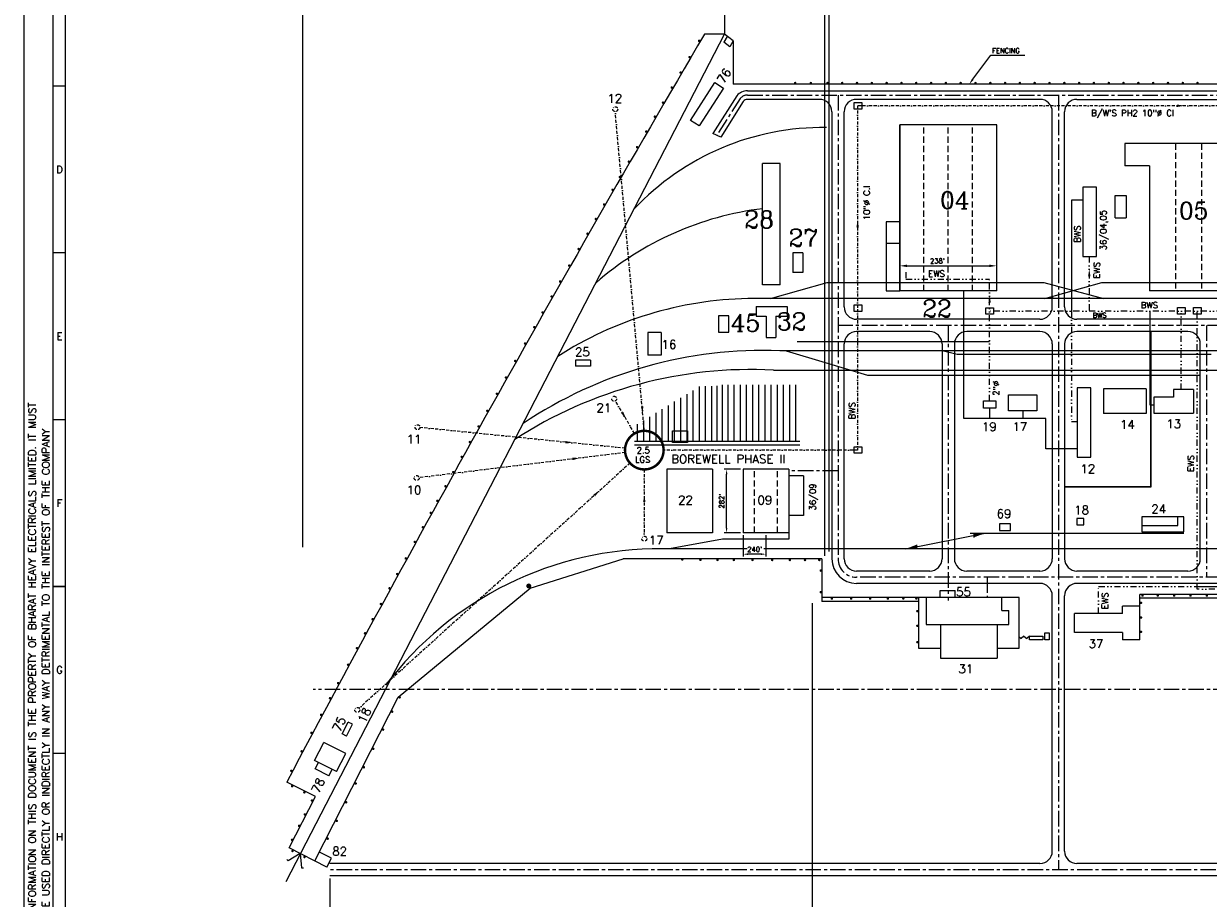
# Model space of a CAD drawing. Extents: x 15 to 1174, y 15 to 833.
# Tile 2 of 19: x 15 to 495, y 294 to 649. Entities that reach past the tile are written whole.
import ezdxf
from ezdxf.enums import TextEntityAlignment as Align

# ---------------------------------------------------------------- set-up
doc = ezdxf.new("R2010")
doc.units = 0
doc.header["$LTSCALE"] = 5
doc.header["$MEASUREMENT"] = 0
for name, pattern in [('BORDER2', [0.875, 0.25, -0.125, 0.25, -0.125, 0, -0.125]), ('CENTER', [2, 1.25, -0.25, 0.25, -0.25]), ('DASHED', [0.75, 0.5, -0.25]), ('DIVIDE', [1.25, 0.5, -0.25, 0, -0.25, 0, -0.25])]:
    doc.linetypes.add(name, pattern=pattern)
doc.layers.get('0').update_dxf_attribs({"linetype": 'CONTINUOUS'})
doc.layers.get('DEFPOINTS').update_dxf_attribs({"linetype": 'CONTINUOUS'})
for name, color, linetype in [('25', 6, 'CONTINUOUS'), ('35', 1, 'CONTINUOUS'), ('5', 3, 'CONTINUOUS'), ('B', 5, 'BORDER2'), ('C', 94, 'DIVIDE'), ('CEN', 6, 'CENTER'), ('DAS', 1, 'DASHED'), ('DIM', 4, 'CONTINUOUS')]:
    doc.layers.add(name, color=color, linetype=linetype)
doc.styles.add('ROMANC', font='ROMANC.shx')
doc.styles.add('ROMANS', font='ROMANS.shx')
doc.styles.add('S', font='ROMANS.SHX')
doc.styles.add('SIMPLEX', font='ROMANS.SHX')
doc.dimstyles.get("Standard").update_dxf_attribs({"dimtxt": 0.18, "dimasz": 0.18, "dimexe": 0.18, "dimexo": 0.0625, "dimgap": 0.09, "dimtad": 0, "dimtih": 1, "dimtoh": 1, "dimdec": 4, "dimzin": 0, "dimdsep": 46, "dimtxsty": 'Standard', "dimcen": 0.09, "dimadec": 0, "dimazin": 0, "dimtfac": 1, "dimtdec": 4, "dimtofl": 0, "dimtmove": 0, "dimatfit": 3, "dimfxl": 0, "dimtolj": 1, "dimtzin": 0, "dimarcsym": 0})

# ---------------------------------------------------------------- blocks, each defined once
blk = doc.blocks.new('*D22')
at = {"color": 0, "linetype": 'ByBlock'}
for p, q in [((298.95, 680.32), (298.95, 680.64)), ((301.95, 679.64), (972.28, 679.64)), ((975.28, 616.61), (975.28, 680.64))]:
    blk.add_line(p, q, dxfattribs=at)
for points in [[(301.95, 680.14), (301.95, 679.14), (298.95, 679.64)], [(972.28, 680.14), (972.28, 679.14), (975.28, 679.64)]]:
    blk.add_solid(points, dxfattribs=at)
at = {"layer": 'DEFPOINTS', "color": 0, "linetype": 'ByBlock'}
for p in [(298.95, 679.32), (975.28, 679.64), (975.28, 615.61)]:
    blk.add_point(p, dxfattribs=at)
at = {"color": 0, "linetype": 'ByBlock', "style": 'ROMANS'}
blk.add_text('1646M/5399FT', height=2, dxfattribs=at).set_placement((637.11, 681.64), align=Align.MIDDLE_CENTER)
blk = doc.blocks.new('*D21')
at = {"color": 0, "linetype": 'ByBlock'}
for p, q in [((369.97, 592.81), (369.97, 592.81)), ((372.97, 591.81), (406.28, 591.81)), ((409.28, 592.81), (409.28, 592.81))]:
    blk.add_line(p, q, dxfattribs=at)
for points in [[(372.97, 592.31), (372.97, 591.31), (369.97, 591.81)], [(406.28, 592.31), (406.28, 591.31), (409.28, 591.81)]]:
    blk.add_solid(points, dxfattribs=at)
at = {"layer": 'DEFPOINTS', "color": 0, "linetype": 'ByBlock'}
for p in [(369.97, 591.81), (409.28, 591.81), (409.28, 591.81)]:
    blk.add_point(p, dxfattribs=at)
at = {"color": 0, "linetype": 'ByBlock', "style": 'ROMANS'}
blk.add_text("238'", height=2, dxfattribs=at).set_placement((385.26, 593.81), align=Align.MIDDLE_CENTER)
blk = doc.blocks.new('*D6')
at = {"color": 0, "linetype": 'ByBlock'}
for p, q in [((300.31, 530.28), (300.31, 521.62)), ((309.56, 530.28), (309.56, 521.62)), ((307.56, 522.62), (302.31, 522.62))]:
    blk.add_line(p, q, dxfattribs=at)
for points in [[(302.31, 522.96), (302.31, 522.29), (300.31, 522.62)], [(307.56, 522.96), (307.56, 522.29), (309.56, 522.62)]]:
    blk.add_solid(points, dxfattribs=at)
at = {"layer": 'DEFPOINTS', "color": 0, "linetype": 'ByBlock'}
for p in [(300.31, 531.28), (309.56, 531.28), (300.31, 522.62)]:
    blk.add_point(p, dxfattribs=at)
at = {"color": 0, "linetype": 'ByBlock', "style": 'ROMANS'}
blk.add_text("240'", height=2, dxfattribs=at).set_placement((305.02, 524.62), align=Align.MIDDLE_CENTER)
blk = doc.blocks.new('*D14')
at = {"color": 0, "linetype": 'ByBlock'}
for p, q in [((979.08, 489.4), (979.08, 355.21)), ((132.86, 391.29), (132.86, 355.21)), ((134.86, 356.21), (977.08, 356.21))]:
    blk.add_line(p, q, dxfattribs=at)
for points in [[(134.86, 356.54), (134.86, 355.87), (132.86, 356.21)], [(977.08, 356.54), (977.08, 355.87), (979.08, 356.21)]]:
    blk.add_solid(points, dxfattribs=at)
at = {"layer": 'DEFPOINTS', "color": 0, "linetype": 'ByBlock'}
for p in [(979.08, 490.4), (132.86, 392.29), (979.08, 356.21)]:
    blk.add_point(p, dxfattribs=at)
at = {"color": 0, "linetype": 'ByBlock', "style": 'ROMANS'}
blk.add_text('2095M/6872 FT', height=2, dxfattribs=at).set_placement((555.97, 358.21), align=Align.MIDDLE_CENTER)
blk = doc.blocks.new('*D20')
at = {"color": 0, "linetype": 'ByBlock'}
for p, q in [((305.52, 509.39), (298.82, 509.39)), ((299.82, 485.67), (299.82, 507.39)), ((305.52, 483.67), (298.82, 483.67))]:
    blk.add_line(p, q, dxfattribs=at)
for points in [[(299.49, 507.39), (300.16, 507.39), (299.82, 509.39)], [(299.49, 485.67), (300.16, 485.67), (299.82, 483.67)]]:
    blk.add_solid(points, dxfattribs=at)
at = {"layer": 'DEFPOINTS', "color": 0, "linetype": 'ByBlock'}
for p in [(299.82, 509.39), (306.52, 509.39), (306.52, 483.67)]:
    blk.add_point(p, dxfattribs=at)
at = {"color": 0, "linetype": 'ByBlock', "style": 'ROMANS'}
blk.add_text("282'", height=2, rotation=90, dxfattribs=at).set_placement((297.82, 496.53), align=Align.MIDDLE_CENTER)
blk = doc.blocks.new('*D24')
at = {"layer": '5', "color": 0, "lineweight": -2}
for p, q in [((339.64, 432.98), (339.64, 723.4)), ((684.11, 722.4), (342.64, 722.4)), ((687.11, 379.71), (687.11, 723.4))]:
    blk.add_line(p, q, dxfattribs=at)
at = {"layer": '5', "color": 0}
for points in [[(342.64, 722.9), (342.64, 721.9), (339.64, 722.4)], [(684.11, 722.9), (684.11, 721.9), (687.11, 722.4)]]:
    blk.add_solid(points, dxfattribs=at)
at = {"layer": 'DEFPOINTS', "color": 0}
for p in [(339.64, 722.4), (339.64, 431.98), (687.11, 378.71)]:
    blk.add_point(p, dxfattribs=at)
at = {"layer": '5', "color": 0, "insert": (513.38, 723.49), "char_height": 2, "attachment_point": 5}
blk.add_mtext('\\A1;347.4779', dxfattribs=at)
blk = doc.blocks.new('*D25')
at = {"layer": '5', "color": 0, "lineweight": -2}
for p, q in [((341.36, 434.7), (341.36, 795.58)), ((641.11, 794.58), (344.36, 794.58)), ((644.11, 424.39), (644.11, 795.58))]:
    blk.add_line(p, q, dxfattribs=at)
at = {"layer": '5', "color": 0}
for points in [[(344.36, 795.08), (344.36, 794.08), (341.36, 794.58)], [(641.11, 795.08), (641.11, 794.08), (644.11, 794.58)]]:
    blk.add_solid(points, dxfattribs=at)
at = {"layer": 'DEFPOINTS', "color": 0}
for p in [(341.36, 794.58), (341.36, 433.7), (644.11, 423.39)]:
    blk.add_point(p, dxfattribs=at)
at = {"layer": '5', "color": 0, "insert": (492.73, 795.67), "char_height": 2, "attachment_point": 5}
blk.add_mtext('\\A1;302.7530', dxfattribs=at)
blk = doc.blocks.new('*D27')
at = {"layer": '5', "color": 0, "lineweight": -2}
for p, q in [((128.05, 436.42), (128.05, 790.42)), ((336.64, 789.42), (131.05, 789.42)), ((339.64, 432.98), (339.64, 790.42))]:
    blk.add_line(p, q, dxfattribs=at)
at = {"layer": '5', "color": 0}
for points in [[(131.05, 789.92), (131.05, 788.92), (128.05, 789.42)], [(336.64, 789.92), (336.64, 788.92), (339.64, 789.42)]]:
    blk.add_solid(points, dxfattribs=at)
at = {"layer": 'DEFPOINTS', "color": 0}
for p in [(128.05, 789.42), (128.05, 435.42), (339.64, 431.98)]:
    blk.add_point(p, dxfattribs=at)
at = {"layer": '5', "color": 0, "insert": (233.84, 790.51), "char_height": 2, "attachment_point": 5}
blk.add_mtext('\\A1;211.5831', dxfattribs=at)
blk = doc.blocks.new('*D28')
at = {"layer": '5', "color": 0, "lineweight": -2}
for p, q in [((334.48, 413.79), (334.48, 174.93)), ((1029.43, 417.23), (1029.43, 174.93)), ((337.48, 175.93), (1026.43, 175.93))]:
    blk.add_line(p, q, dxfattribs=at)
at = {"layer": '5', "color": 0}
for points in [[(337.48, 176.43), (337.48, 175.43), (334.48, 175.93)], [(1026.43, 176.43), (1026.43, 175.43), (1029.43, 175.93)]]:
    blk.add_solid(points, dxfattribs=at)
at = {"layer": 'DEFPOINTS', "color": 0}
for p in [(1029.43, 418.23), (334.48, 414.79), (1029.43, 175.93)]:
    blk.add_point(p, dxfattribs=at)
at = {"layer": '5', "color": 0, "insert": (681.95, 177.02), "char_height": 2, "attachment_point": 5}
blk.add_mtext('\\A1;694.9559', dxfattribs=at)

msp = doc.modelspace()

# ---------------------------------------------------------------- linework, layer by layer
at = {"layer": '25'}
for p, q in [((121.34647, 301.06626), (298.94604, 644.22205)), ((298.94604, 644.22205), (290.84152, 644.22205)), ((300.0687, 643.35375), (298.72753, 640.95873)), ((302.46794, 641.49814), (298.94604, 644.22205)), ((301.12676, 639.10311), (298.72753, 640.95873)), ((302.46794, 641.49814), (301.12676, 639.10311)), ((302.46794, 641.49814), (302.46794, 623.96944)), ((304.01962, 619.32856), (294.25697, 604.02705)), ((552.17769, 623.96944), (302.46794, 623.96944)), ((308.26692, 621.36364), (549.78349, 621.36364)), ((306.6049, 616.93938), (297.44499, 602.58258)), ((337.47374, 617.86364), (308.29096, 617.86364)), ((426.78349, 617.86364), (352.47374, 617.86364)), ((441.78349, 617.86364), (549.78349, 617.86364)), ((342.47374, 612.86364), (342.47374, 431.76944)), ((347.47374, 533.76944), (347.47374, 612.86364)), ((431.78349, 533.76944), (431.78349, 612.86364)), ((436.78349, 533.76944), (436.78349, 612.86364)), ((369.97374, 607.46944), (369.97374, 540.26944)), ((409.28349, 607.46944), (369.97374, 607.46944)), ((369.97374, 540.26944), (369.97374, 607.46944)), ((409.28349, 540.26944), (409.28349, 607.46944)), ((297.44499, 602.58258), (294.25697, 604.02705)), ((347.47374, 551.21944), (347.47374, 596.51944)), ((431.78349, 551.21944), (431.78349, 596.51944)), ((513.25856, 599.96944), (461.24597, 599.96944)), ((461.24597, 599.96944), (461.24597, 590.96944)), ((314.42619, 542.71944), (314.42619, 591.81537)), ((321.47374, 591.81537), (314.42619, 591.81537)), ((321.47374, 542.71944), (321.47374, 591.81537)), ((471.24597, 590.96944), (461.24597, 590.96944)), ((471.24597, 590.96944), (471.24597, 540.26944)), ((449.71428, 582.21987), (444.21428, 582.21987)), ((444.21428, 582.21987), (444.21428, 554.21987)), ((449.71428, 554.21987), (449.71428, 582.21987)), ((439.6482, 576.9711), (439.6482, 532.10279)), ((444.21428, 576.9711), (439.6482, 576.9711)), ((457.2238, 569.88134), (457.2238, 578.97167)), ((457.2238, 578.97167), (461.7443, 578.97167)), ((461.7443, 578.97167), (461.7443, 569.88134)), ((364.47374, 568.26944), (364.47374, 540.26944)), ((369.97374, 568.26944), (364.47374, 568.26944)), ((457.2238, 569.88134), (461.7443, 569.88134)), ((369.97374, 559.45986), (364.47374, 559.45986)), ((330.71428, 555.71944), (326.71428, 555.71944)), ((326.71428, 555.71944), (326.71428, 547.71944)), ((330.71428, 555.71944), (330.71428, 547.71944)), ((444.21428, 554.21987), (449.71428, 554.21987)), ((330.71428, 547.71944), (326.71428, 547.71944)), ((321.47374, 542.71944), (314.42619, 542.71944)), ((317.60484, 537.15149), (340.64066, 543.6556)), ((340.64066, 543.6556), (428.3352, 543.6556)), ((428.3352, 543.6556), (452.60508, 537.15149)), ((428.82883, 537.15149), (451.86465, 543.6556)), ((451.86465, 543.6556), (916.24218, 543.6556)), ((364.47374, 540.26944), (369.97374, 540.26944)), ((409.28349, 540.26944), (369.97374, 540.26944)), ((395.90922, 488.60189), (395.90922, 540.26944)), ((431.89435, 538.01703), (431.89435, 537.15149)), ((513.25856, 540.26944), (471.24597, 540.26944)), ((941.78304, 537.15149), (308.45731, 537.15149)), ((311.81709, 533.9992), (324.31709, 533.9992)), ((311.81709, 533.9992), (311.81709, 529.9992)), ((324.31709, 533.9992), (324.31709, 529.9992)), ((311.81709, 529.9992), (315.81709, 529.9992)), ((315.81709, 529.9992), (315.81709, 521.35066)), ((319.81709, 529.9992), (319.81709, 521.35066)), ((319.81709, 529.9992), (324.31709, 529.9992)), ((426.78349, 528.76944), (352.47374, 528.76944)), ((549.78349, 528.76944), (441.78349, 528.76944)), ((471.52295, 494.01712), (471.52295, 532.10279)), ((273.25142, 523.45701), (267.88411, 523.45701)), ((267.88411, 523.45701), (267.88411, 514.20867)), ((273.25142, 523.45701), (273.25142, 514.20867)), ((382.12861, 523.76944), (352.47374, 523.76944)), ((426.78349, 523.76944), (397.12861, 523.76944)), ((486.78349, 523.76944), (441.78349, 523.76944)), ((315.81709, 521.35066), (319.81709, 521.35066)), ((406.40541, 519.59679), (328.4042, 519.59679)), ((347.47374, 431.76944), (347.47374, 518.76944)), ((387.12861, 518.76944), (387.12861, 431.76944)), ((392.12861, 518.76944), (392.12861, 431.76944)), ((431.78349, 518.76944), (431.78349, 431.76944)), ((436.78349, 518.76944), (436.78349, 431.76944)), ((491.78349, 431.76944), (491.78349, 518.76944)), ((273.25142, 514.20867), (267.88411, 514.20867)), ((800.47079, 516.0373), (321.37328, 516.0373)), ((323.97691, 516.0373), (356.85353, 506.18174)), ((393.30878, 514.51805), (387.12861, 516.0373)), ((496.15073, 514.51805), (393.30878, 514.51805)), ((244.66839, 512.16921), (238.55662, 512.16921)), ((238.55662, 512.16921), (238.55662, 509.76775)), ((244.66839, 509.76775), (238.55662, 509.76775)), ((244.66839, 512.16921), (244.66839, 509.76775)), ((318.85384, 508.19261), (516.90838, 508.19261)), ((356.85353, 506.18174), (491.78349, 506.18174)), ((286.14592, 499.97144), (286.14592, 479.26534)), ((288.64592, 501.49394), (288.64592, 479.26534)), ((291.14592, 501.71987), (291.14592, 479.26534)), ((293.64592, 501.71987), (293.64592, 479.26534)), ((295.84323, 501.74148), (295.84323, 479.28694)), ((298.02487, 502.24783), (298.02487, 479.24373)), ((300.30866, 502.26944), (300.30866, 479.26534)), ((302.80866, 502.26944), (302.80866, 479.26534)), ((305.30866, 502.26944), (305.30866, 479.26534)), ((307.80866, 502.26944), (307.80866, 479.26534)), ((310.30866, 502.26944), (310.30866, 479.26534)), ((312.80866, 502.26944), (312.80866, 479.26534)), ((315.30866, 502.26944), (315.30866, 479.26534)), ((317.80866, 502.26944), (317.80866, 479.26534)), ((320.30866, 502.26944), (320.30866, 479.26534)), ((322.80866, 502.26944), (322.80866, 479.26534)), ((325.30866, 502.26944), (325.30866, 479.26534)), ((327.80866, 502.26944), (327.80866, 479.26534)), ((441.92878, 500.94474), (441.92878, 472.94474)), ((447.42878, 500.94474), (441.92878, 500.94474)), ((447.42878, 472.94474), (447.42878, 500.94474)), ((469.88894, 500.55935), (452.54447, 500.55935)), ((452.54447, 500.55935), (452.54447, 490.55935)), ((469.88894, 500.55935), (469.88894, 490.55935)), ((489.02251, 500.26712), (480.9533, 500.26712)), ((480.9533, 500.26712), (480.9533, 497.26712)), ((489.02251, 500.26712), (489.02251, 490.76712)), ((278.64592, 495.40392), (278.64592, 479.26534)), ((281.14592, 496.92642), (281.14592, 479.26534)), ((283.64592, 498.44893), (283.64592, 479.26534)), ((480.9533, 497.26712), (472.9533, 497.26712)), ((472.9533, 497.26712), (472.9533, 490.76712)), ((271.14592, 490.8364), (271.14592, 479.26534)), ((273.64592, 492.3589), (273.64592, 479.26534)), ((276.14592, 493.88141), (276.14592, 479.26534)), ((406.40541, 492.72531), (406.40541, 488.60189)), ((419.83863, 491.72531), (419.83863, 488.60189)), ((469.88894, 490.55935), (452.54447, 490.55935)), ((472.9533, 494.01712), (471.52295, 494.01712)), ((472.9533, 490.76712), (489.02251, 490.76712)), ((263.64592, 486.26888), (263.64592, 479.26534)), ((266.14592, 487.79138), (266.14592, 479.26534)), ((268.64592, 489.31389), (268.64592, 479.26534)), ((429.20561, 488.60189), (395.90922, 488.60189)), ((429.20561, 476.2951), (429.20561, 488.60189)), ((441.92878, 487.23447), (439.6482, 487.23447)), ((329.45918, 479.26534), (262.55155, 479.26534)), ((329.45918, 477.76534), (262.55155, 477.76534)), ((441.92878, 476.2951), (429.20561, 476.2951)), ((441.92878, 472.94474), (447.42878, 472.94474)), ((275.63763, 467.98959), (275.63763, 442.26534)), ((294.13763, 467.98959), (275.63763, 467.98959)), ((294.13763, 467.98959), (294.13763, 442.26534)), ((325.0223, 467.98959), (306.5223, 467.98959)), ((306.5223, 467.98959), (306.5223, 442.26534)), ((325.0223, 467.98959), (325.0223, 442.26534)), ((331.0223, 465.34242), (325.0223, 465.34242)), ((331.0223, 465.34242), (331.0223, 449.26534)), ((331.0223, 449.26534), (325.0223, 449.26534)), ((482.64443, 445.20522), (482.64443, 448.70522)), ((294.13763, 442.26534), (275.63763, 442.26534)), ((315.7723, 442.26534), (306.5223, 442.26534)), ((325.0223, 442.26534), (315.7723, 442.26534)), ((325.0223, 442.26534), (325.0223, 439.74734)), ((372.44344, 435.76534), (404.58321, 442.15872)), ((398.51781, 442.15872), (485.14443, 442.15872)), ((400.0731, 442.15872), (400.0731, 440.41797)), ((468.14443, 445.20522), (482.64443, 445.20522)), ((298.16871, 439.74734), (276.71692, 435.76534)), ((325.0223, 439.74734), (298.16871, 439.74734)), ((376.74535, 437.42573), (376.74535, 435.76534)), ((308.17798, 435.76534), (271.12566, 435.76534)), ((969.5313, 435.76534), (314.93379, 435.76534)), ((220.24358, 419.88924), (257.87127, 431.76534)), ((338.47374, 431.76534), (257.87127, 431.76534)), ((338.47374, 431.76534), (338.47374, 414.50476)), ((382.12861, 426.76944), (352.47374, 426.76944)), ((426.78349, 426.76944), (397.12861, 426.76944)), ((486.78349, 426.76944), (441.78349, 426.76944)), ((166.74449, 375.71111), (220.24358, 419.88924)), ((426.78349, 421.76944), (352.47374, 421.76944)), ((386.30315, 418.8854), (392.40768, 418.8854)), ((386.30315, 416.12622), (386.30315, 418.8854)), ((392.40768, 416.12622), (392.40768, 418.8854)), ((637.28349, 421.76944), (441.78349, 421.76944)), ((418.34692, 416.12622), (338.47374, 416.12622)), ((377.62661, 414.50476), (338.47374, 414.50476)), ((377.62661, 416.12622), (377.62661, 395.5351)), ((380.62661, 416.12622), (380.62661, 405.06102)), ((411.40152, 410.79878), (411.40152, 416.12622)), ((418.34692, 395.5351), (418.34692, 416.12622)), ((431.78349, 313.27599), (431.78349, 416.76944)), ((436.78349, 313.27599), (436.78349, 416.76944)), ((608.44828, 417.33634), (467.28349, 417.33634)), ((467.28349, 398.8703), (467.28349, 417.33634)), ((607.28509, 415.75669), (467.28349, 415.75669)), ((411.40152, 410.79878), (414.12248, 410.79878)), ((414.12248, 405.06102), (414.12248, 410.79878)), ((440.78349, 401.8703), (440.78349, 409.56944)), ((460.28349, 409.56944), (440.78349, 409.56944)), ((467.28349, 412.56944), (460.28349, 412.56944)), ((460.28349, 409.56944), (460.28349, 412.56944)), ((380.62661, 405.06102), (414.12248, 405.06102)), ((386.48676, 405.06102), (386.48676, 391.5351)), ((409.48676, 405.06102), (409.48676, 391.5351)), ((418.34692, 400.13279), (419.18516, 399.41479)), ((420.3106, 400.37881), (419.18516, 399.41479)), ((420.3106, 400.37881), (421.43605, 399.41479)), ((422.5615, 400.37881), (421.43605, 399.41479)), ((460.28349, 401.8703), (440.78349, 401.8703)), ((460.28349, 401.8703), (460.28349, 398.8703)), ((467.28349, 398.8703), (460.28349, 398.8703)), ((377.62661, 395.5351), (386.48676, 395.5351)), ((409.48676, 395.5351), (418.34692, 395.5351)), ((386.48676, 391.5351), (409.48676, 391.5351)), ((133.03686, 309.32396), (166.74449, 375.71111)), ((144.10527, 360.77405), (146.53685, 365.56305)), ((148.22057, 364.70816), (146.53685, 365.56305)), ((145.78899, 359.91916), (144.10527, 360.77405)), ((145.78899, 359.91916), (148.22057, 364.70816)), ((132.89561, 350.04616), (136.61734, 357.37611)), ((145.53382, 352.84882), (136.61734, 357.37611)), ((141.81209, 345.51888), (145.53382, 352.84882)), ((141.81209, 345.51888), (132.89561, 350.04616)), ((133.12669, 346.66492), (134.44425, 349.25985)), ((138.68617, 343.84213), (133.12669, 346.66492)), ((138.68617, 343.84213), (140.00373, 346.43706)), ((133.18822, 335.43273), (121.59679, 341.3182)), ((122.61775, 314.61419), (133.18822, 335.43273)), ((127.07599, 312.35055), (122.12935, 309.33863)), ((137.85176, 306.87922), (122.61775, 314.61419)), ((127.07599, 312.35055), (127.5632, 306.57963)), ((139.66268, 310.44582), (134.84777, 312.89055)), ((122.12935, 309.33863), (121.66248, 309.97741)), ((137.85176, 306.87922), (139.66268, 310.44582)), ((426.78349, 308.27599), (138.98879, 308.27599)), ((638.28349, 308.27599), (441.78349, 308.27599)), ((127.5632, 306.57963), (128.3544, 306.57963)), ((638.28349, 303.27599), (139.07775, 303.27599))]:
    msp.add_line(p, q, dxfattribs=at)
for points, const_width in [([(288.45272, 641.56861, 1), (288.95272, 641.56861, 1)], 0.5), ([(284.5772, 634.96152, 1), (285.0772, 634.96152, 1)], 0.5), ([(280.92544, 628.72248, 1), (281.42544, 628.72248, 1)], 0.5), ([(327.38755, 624.46944, 1), (327.88755, 624.46944, 1)], 0.5), ([(333.70188, 624.46944, 1), (334.20188, 624.46944, 1)], 0.5), ([(340.4236, 624.46944, 1), (340.9236, 624.46944, 1)], 0.5), ([(346.4236, 624.46944, 1), (346.9236, 624.46944, 1)], 0.5), ([(352.4236, 624.46944, 1), (352.9236, 624.46944, 1)], 0.5), ([(358.4236, 624.46944, 1), (358.9236, 624.46944, 1)], 0.5), ([(364.4236, 624.46944, 1), (364.9236, 624.46944, 1)], 0.5), ([(370.4236, 624.46944, 1), (370.9236, 624.46944, 1)], 0.5), ([(376.4236, 624.46944, 1), (376.9236, 624.46944, 1)], 0.5), ([(382.4236, 624.46944, 1), (382.9236, 624.46944, 1)], 0.5), ([(388.4236, 624.46944, 1), (388.9236, 624.46944, 1)], 0.5), ([(394.4236, 624.46944, 1), (394.9236, 624.46944, 1)], 0.5), ([(400.4236, 624.46944, 1), (400.9236, 624.46944, 1)], 0.5), ([(406.4236, 624.46944, 1), (406.9236, 624.46944, 1)], 0.5), ([(412.4236, 624.46944, 1), (412.9236, 624.46944, 1)], 0.5), ([(418.4236, 624.46944, 1), (418.9236, 624.46944, 1)], 0.5), ([(424.4236, 624.46944, 1), (424.9236, 624.46944, 1)], 0.5), ([(430.4236, 624.46944, 1), (430.9236, 624.46944, 1)], 0.5), ([(436.4236, 624.46944, 1), (436.9236, 624.46944, 1)], 0.5), ([(442.4236, 624.46944, 1), (442.9236, 624.46944, 1)], 0.5), ([(448.4236, 624.46944, 1), (448.9236, 624.46944, 1)], 0.5), ([(454.4236, 624.46944, 1), (454.9236, 624.46944, 1)], 0.5), ([(460.4236, 624.46944, 1), (460.9236, 624.46944, 1)], 0.5), ([(466.4236, 624.46944, 1), (466.9236, 624.46944, 1)], 0.5), ([(472.4236, 624.46944, 1), (472.9236, 624.46944, 1)], 0.5), ([(478.4236, 624.46944, 1), (478.9236, 624.46944, 1)], 0.5), ([(484.4236, 624.46944, 1), (484.9236, 624.46944, 1)], 0.5), ([(490.4236, 624.46944, 1), (490.9236, 624.46944, 1)], 0.5), ([(277.37172, 622.6384, 1), (277.87172, 622.6384, 1)], 0.5), ([(273.80795, 616.52463, 1), (274.30795, 616.52463, 1)], 0.5), ([(270.50359, 610.84467, 1), (271.00359, 610.84467, 1)], 0.5), ([(267.00429, 604.8178, 1), (267.50429, 604.8178, 1)], 0.5), ([(263.32592, 598.46935, 1), (263.82592, 598.46935, 1)], 0.5), ([(259.94418, 592.62088, 1), (260.44418, 592.62088, 1)], 0.5), ([(256.35482, 586.40075, 1), (256.85482, 586.40075, 1)], 0.5), ([(253.36229, 581.20493, 1), (253.86229, 581.20493, 1)], 0.5), ([(249.94221, 575.25562, 1), (250.44221, 575.25562, 1)], 0.5), ([(246.57991, 569.3952, 1), (247.07991, 569.3952, 1)], 0.5), ([(243.16995, 563.43988, 1), (243.66995, 563.43988, 1)], 0.5), ([(239.6212, 557.22947, 1), (240.1212, 557.22947, 1)], 0.5), ([(235.79084, 550.51159, 1), (236.29084, 550.51159, 1)], 0.5), ([(232.12317, 544.06477, 1), (232.62317, 544.06477, 1)], 0.5), ([(228.68333, 538.00565, 1), (229.18333, 538.00565, 1)], 0.5), ([(225.02705, 531.55165, 1), (225.52705, 531.55165, 1)], 0.5), ([(221.64984, 525.57774, 1), (222.14984, 525.57774, 1)], 0.5), ([(217.9022, 518.93442, 1), (218.4022, 518.93442, 1)], 0.5), ([(213.92813, 511.87339, 1), (214.42813, 511.87339, 1)], 0.5), ([(210.15402, 505.15198, 1), (210.65402, 505.15198, 1)], 0.5), ([(206.47694, 498.58864, 1), (206.97694, 498.58864, 1)], 0.5), ([(202.61427, 491.67827, 1), (203.11427, 491.67827, 1)], 0.5), ([(199.09086, 485.36069, 1), (199.59086, 485.36069, 1)], 0.5), ([(195.5731, 479.0397, 1), (196.0731, 479.0397, 1)], 0.5), ([(192.23715, 473.03284, 1), (192.73715, 473.03284, 1)], 0.5), ([(188.82073, 466.86836, 1), (189.32073, 466.86836, 1)], 0.5), ([(185.63969, 461.11697, 1), (186.13969, 461.11697, 1)], 0.5), ([(182.37347, 455.19982, 1), (182.87347, 455.19982, 1)], 0.5), ([(179.70098, 450.34942, 1), (180.20098, 450.34942, 1)], 0.5), ([(176.49335, 444.51717, 1), (176.99335, 444.51717, 1)], 0.5), ([(173.23245, 438.57616, 1), (173.73245, 438.57616, 1)], 0.5), ([(169.57808, 431.90398, 1), (170.07808, 431.90398, 1)], 0.5), ([(281.62715, 431.45263, 1), (282.12715, 431.45263, 1)], 0.5), ([(288.9534, 431.29088, 1), (289.4534, 431.29088, 1)], 0.5), ([(295.89374, 431.26534, 1), (296.39374, 431.26534, 1)], 0.5), ([(302.51206, 431.26534, 1), (303.01206, 431.26534, 1)], 0.5), ([(310.06316, 431.26534, 1), (310.56316, 431.26534, 1)], 0.5), ([(318.06589, 431.26534, 1), (318.56589, 431.26534, 1)], 0.5), ([(325.21726, 431.26534, 1), (325.71726, 431.26534, 1)], 0.5), ([(331.34701, 431.26534, 1), (331.84701, 431.26534, 1)], 0.5), ([(337.13623, 431.26534, 1), (337.63623, 431.26534, 1)], 0.5), ([(337.72374, 426.95358, 1), (338.22374, 426.95358, 1)], 0.5), ([(166.10882, 425.55567, 1), (166.60882, 425.55567, 1)], 0.5), ([(162.96213, 419.78572, 1), (163.46213, 419.78572, 1)], 0.5), ([(219.16014, 420.73664, 1), (220.16014, 420.73664, 1)], 1), ([(337.72374, 418.22506, 1), (338.22374, 418.22506, 1)], 0.5), ([(159.50386, 413.43128, 1), (160.00386, 413.43128, 1)], 0.5), ([(342.24435, 415.62622, 1), (342.74435, 415.62622, 1)], 0.5), ([(350.07681, 415.62622, 1), (350.57681, 415.62622, 1)], 0.5), ([(357.739, 415.62622, 1), (358.239, 415.62622, 1)], 0.5), ([(364.89038, 415.62622, 1), (365.39038, 415.62622, 1)], 0.5), ([(371.1904, 415.62622, 1), (371.6904, 415.62622, 1)], 0.5), ([(376.4688, 415.62622, 1), (376.9688, 415.62622, 1)], 0.5), ([(467.53349, 413.89972, 1), (468.03349, 413.89972, 1)], 0.5), ([(468.13706, 416.83634, 1), (468.63706, 416.83634, 1)], 0.5), ([(474.26681, 416.83634, 1), (474.76681, 416.83634, 1)], 0.5), ([(480.90738, 416.83634, 1), (481.40738, 416.83634, 1)], 0.5), ([(487.54794, 416.83634, 1), (488.04794, 416.83634, 1)], 0.5), ([(494.18851, 416.83634, 1), (494.68851, 416.83634, 1)], 0.5), ([(376.87661, 410.56804, 1), (377.37661, 410.56804, 1)], 0.5), ([(467.53349, 407.94426, 1), (468.03349, 407.94426, 1)], 0.5), ([(156.148, 407.25181, 1), (156.648, 407.25181, 1)], 0.5), ([(376.87661, 404.61257, 1), (377.37661, 404.61257, 1)], 0.5), ([(153.06485, 401.56295, 1), (153.56485, 401.56295, 1)], 0.5), ([(376.87661, 397.97649, 1), (377.37661, 397.97649, 1)], 0.5), ([(467.53349, 402.15895, 1), (468.03349, 402.15895, 1)], 0.5), ([(149.80103, 395.52865, 1), (150.30103, 395.52865, 1)], 0.5), ([(146.18707, 388.83242, 1), (146.68707, 388.83242, 1)], 0.5), ([(142.16303, 381.35823, 1), (142.66303, 381.35823, 1)], 0.5), ([(138.87605, 375.2388, 1), (139.37605, 375.2388, 1)], 0.5), ([(167.07915, 375.63014, 1), (167.57915, 375.63014, 1)], 0.5), ([(164.0575, 369.80704, 1), (164.5575, 369.80704, 1)], 0.5), ([(135.28765, 368.54349, 1), (135.78765, 368.54349, 1)], 0.5), ([(131.38037, 361.23565, 1), (131.88037, 361.23565, 1)], 0.5), ([(160.37104, 362.54657, 1), (160.87104, 362.54657, 1)], 0.5), ([(156.40761, 354.74061, 1), (156.90761, 354.74061, 1)], 0.5), ([(127.39259, 353.7583, 1), (127.89259, 353.7583, 1)], 0.5), ([(123.18972, 345.85674, 1), (123.68972, 345.85674, 1)], 0.5), ([(152.61757, 347.27612, 1), (153.11757, 347.27612, 1)], 0.5), ([(149.27567, 340.69424, 1), (149.77567, 340.69424, 1)], 0.5), ([(123.54659, 339.64051, 1), (124.04659, 339.64051, 1)], 0.5), ([(128.483, 337.13408, 1), (128.983, 337.13408, 1)], 0.5), ([(131.55395, 333.81083, 1), (132.05395, 333.81083, 1)], 0.5), ([(145.41694, 333.09448, 1), (145.91694, 333.09448, 1)], 0.5), ([(128.70236, 328.19463, 1), (129.20236, 328.19463, 1)], 0.5), ([(126.35945, 323.58025, 1), (126.85945, 323.58025, 1)], 0.5), ([(141.592, 325.56126, 1), (142.092, 325.56126, 1)], 0.5), ([(123.48656, 317.92211, 1), (123.98656, 317.92211, 1)], 0.5), ([(137.93934, 318.36734, 1), (138.43934, 318.36734, 1)], 0.5), ([(123.68792, 313.38312, 1), (124.18792, 313.38312, 1)], 0.5), ([(128.50604, 310.93675, 1), (129.00604, 310.93675, 1)], 0.5)]:
    msp.add_lwpolyline(points, format="xyb", close=True, dxfattribs=dict(at, const_width=const_width))
for points in [[(285.24111, 609.3453), (295.00376, 624.64681), (298.53926, 622.39109), (288.71907, 607.1263)], [(351.46475, 616.59038), (354.61706, 616.59038), (354.61706, 613.93759), (351.46475, 613.93759)], [(351.46475, 534.56167), (354.61706, 534.56167), (354.61706, 531.90888), (351.46475, 531.90888)], [(404.82925, 533.42918), (407.98156, 533.42918), (407.98156, 530.77639), (404.82925, 530.77639)], [(482.51164, 533.47546), (485.66395, 533.47546), (485.66395, 530.82268), (482.51164, 530.82268)], [(489.00152, 533.47546), (492.15383, 533.47546), (492.15383, 530.82268), (489.00152, 530.82268)], [(300.67349, 530.15897), (296.57087, 530.15897), (296.57087, 523.59921), (300.67349, 523.59921)], [(403.90541, 495.72531), (408.90541, 495.72531), (408.90541, 492.72531), (403.90541, 492.72531)], [(414.08863, 498.22531), (425.58863, 498.22531), (425.58863, 491.72531), (414.08863, 491.72531)], [(351.46475, 477.12994), (354.61706, 477.12994), (354.61706, 474.47716), (351.46475, 474.47716)], [(441.71428, 445.50098), (444.63874, 445.50098), (444.63874, 448.00098), (441.71428, 448.00098)], [(468.14443, 442.70522), (485.14443, 442.70522), (485.14443, 448.70522), (468.14443, 448.70522)], [(410.35943, 443.23668), (414.89055, 443.23668), (414.89055, 445.85855), (410.35943, 445.85855)], [(428.02797, 398.85244), (422.5615, 398.85244), (422.5615, 400.37881), (428.02797, 400.37881)], [(430.58692, 398.87542), (428.71394, 398.87542), (428.71394, 401.76807), (430.58692, 401.76807)]]:
    msp.add_lwpolyline(points, close=True, dxfattribs=at)
for centre, radius, start, end in [((7132.42177, -3377.18182), 7935.92523, 149.553466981, 152.058785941), ((308.29096, 615.86364), 5.5, 90, 140.9509841), ((308.29096, 615.86364), 2, 90, 147.4613431), ((337.47374, 612.86364), 5, 0, 90), ((352.47374, 612.86364), 5, 90, 180), ((426.78349, 612.86364), 5, 0, 90), ((441.78349, 612.86364), 5, 90, 180), ((338.63577, 501.66635), 104.75208, 89.1043846, 136.7928371), ((329.61325, 448.50032), 125.98609, 96.9235888, 131.1079502), ((311.52292, 388.72506), 148.45809, 91.1832241, 122.664983), ((352.47374, 533.76944), 5, 180, 270), ((426.78349, 533.76944), 5, 270, 0), ((441.78349, 533.76944), 5, 180, 270), ((352.47374, 518.76944), 5, 90, 180), ((382.12861, 518.76944), 5, 0, 90), ((397.12861, 518.76944), 5, 90, 180), ((426.78349, 518.76944), 5, 0, 90), ((441.78349, 518.76944), 5, 90, 180), ((486.78349, 518.76944), 5, 0, 90), ((314.85671, 340.81569), 175.34274, 87.8701234, 123.7910926), ((309.89946, 331.91651), 176.50339, 87.0920178, 122.9092854), ((272.48626, 297.07215), 138.69986, 89.4379403, 143.0315576), ((352.47374, 431.76944), 10, 180, 270), ((352.47374, 431.76944), 5, 180, 270), ((382.12861, 431.76944), 5, 270, 0), ((397.12861, 431.76944), 5, 180, 270), ((426.78349, 431.76944), 5, 270, 0), ((441.78349, 431.76944), 5, 180, 270), ((486.78349, 431.76944), 5, 270, 0), ((426.78349, 416.76944), 5, 0, 90), ((441.78349, 416.76944), 5, 90, 180), ((426.78349, 313.27599), 5, 270, 0), ((441.78349, 313.27599), 5, 180, 270)]:
    msp.add_arc(centre, radius, start, end, dxfattribs=at)
for points in [[(482.3123, 615.76399), (482.3123, 614.76399), (485.3123, 615.26399)], [(352.42742, 566.06994), (353.42742, 566.06994), (352.92742, 569.06994)], [(431.89435, 538.01703), (428.82883, 537.15149), (431.89435, 537.15149)], [(400.0731, 440.41797), (400.0731, 442.15872), (404.58321, 442.15872)], [(376.74535, 437.42573), (372.44344, 435.76534), (376.74535, 435.76534)]]:
    msp.add_solid(points, dxfattribs=at)
at = {"layer": '35', "const_width": 1}
msp.add_lwpolyline([(266.47811, 467.94423, 0.098491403), (269.46803, 468.53896, 0.098491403), (272.00276, 470.23262, 0.098491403), (273.69641, 472.76735, 0.098491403), (274.29114, 475.75727, 0.098491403), (273.69641, 478.74719, 0.098491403), (272.00276, 481.28192, 0.098491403), (269.46803, 482.97557, 0.098491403), (266.47811, 483.57031, 0.098491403), (263.48819, 482.97557, 0.098491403), (260.95345, 481.28192, 0.098491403), (259.2598, 478.74719, 0.098491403), (258.66507, 475.75727, 0.098491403), (259.2598, 472.76735, 0.098491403), (260.95345, 470.23262, 0.098491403), (263.48819, 468.53896, 0.098491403)], format="xyb", close=True, dxfattribs=at)
at = {"layer": '35'}
msp.add_lwpolyline([(277.84163, 483.54533), (283.98626, 483.54533), (283.98626, 478.89344), (277.84163, 478.89344)], close=True, dxfattribs=at)
at = {"layer": '5'}
for p, q in [((15, 826), (15, 15)), ((27, 15), (27, 826.00002)), ((32, 19.99998), (32, 814)), ((32, 623.2501), (27, 623.2501)), ((32, 555.6667), (27, 555.6667)), ((471.76257, 460.93778), (471.76257, 523.82007)), ((471.83257, 460.93778), (471.83257, 523.82007)), ((32, 488.0834), (27, 488.0834)), ((437.00427, 461.00778), (471.83257, 461.00778)), ((437.00427, 460.93778), (471.83257, 460.93778)), ((32, 420.5001), (27, 420.5001)), ((27, 420.5), (32, 420.5)), ((32, 352.9167), (27, 352.9167))]:
    msp.add_line(p, q, dxfattribs=at)
at = {"layer": 'B'}
for p, q in [((266.47811, 483.57031), (254.70888, 612.88297)), ((262.5205, 482.49381), (254.75342, 495.71476)), ((258.70465, 476.54268), (175.58045, 484.94139)), ((260.684, 470.51591), (150.9147, 371.21845)), ((258.72268, 474.81022), (175.2212, 464.61355)), ((266.47811, 467.94423), (266.47811, 440.90759))]:
    msp.add_line(p, q, dxfattribs=at)
msp.add_lwpolyline([(1004.02242, 624.92689), (1004.02242, 622.16456), (834.67278, 622.16456), (826.04897, 615.26399), (352.92742, 615.26399), (352.92742, 475.75727), (274.29114, 475.75727)], dxfattribs=at)
for centre in [(254.70888, 613.88297), (254.24688, 496.57698), (174.58551, 485.04191), (174.22858, 464.49233), (266.47811, 439.90759), (150.16773, 370.5536)]:
    msp.add_circle(centre, 1, dxfattribs=at)
for points in [[(257.99179, 491.18958), (257.12957, 490.68304), (259.08029, 488.34966)], [(266.07658, 493.49838), (265.0807, 493.40774), (265.85056, 490.46541)], [(234.56174, 479.48458), (234.46122, 478.48964), (237.49628, 478.68553)], [(237.35975, 472.70523), (237.48096, 471.7126), (240.39823, 472.57256)], [(245.86636, 457.78608), (246.53721, 457.04449), (248.42657, 459.42783)], [(265.97811, 454.69982), (266.97811, 454.69982), (266.47811, 457.69982)]]:
    msp.add_solid(points, dxfattribs=at)
at = {"layer": 'C'}
for p, q in [((446.79137, 554.21987), (446.79137, 532.10279)), ((372.46887, 547.85684), (372.46887, 545.00309)), ((372.46887, 545.00309), (406.40541, 545.00309)), ((406.40541, 495.72531), (406.40541, 545.00309)), ((803.98494, 532.10279), (406.40541, 532.10279)), ((439.6482, 532.10279), (439.6482, 487.23447)), ((483.97431, 500.26712), (483.97431, 532.10279))]:
    msp.add_line(p, q, dxfattribs=at)
msp.add_lwpolyline([(605.90759, 350.52808), (605.90759, 401.81703), (581.57889, 401.81703), (581.57889, 419.46842), (490.46419, 419.46842), (490.46419, 532.10279)], dxfattribs=at)
at = {"layer": 'C', "color": 94}
msp.add_lwpolyline([(450.53349, 409.56944), (450.53349, 420.48333), (490.46419, 420.48333)], dxfattribs=at)
at = {"layer": 'C'}
for points in [[(446.29137, 546.15534), (447.29137, 546.15534), (446.79137, 549.15534)], [(405.90541, 535.50326), (406.90541, 535.50326), (406.40541, 538.50326)]]:
    msp.add_solid(points, dxfattribs=at)
at = {"layer": 'CEN'}
for p, q in [((308.29096, 619.61364), (1016.23165, 619.61364)), ((344.97374, 619.61364), (344.97374, 431.76944)), ((434.28349, 619.61364), (434.28349, 305.77599)), ((305.34048, 618.17819), (295.85098, 603.30482)), ((1110.92847, 526.26944), (344.97374, 526.26944)), ((389.62861, 526.26944), (389.62861, 414.90345)), ((494.28349, 526.26944), (494.28349, 424.26944)), ((344.97374, 467.34242), (325.0223, 467.34242)), ((510.25914, 424.26944), (352.47374, 424.26944)), ((405.40738, 424.26944), (405.40738, 416.12622)), ((1053.21372, 378.74781), (132.2407, 378.74781)), ((1088.0624, 305.77599), (139.07775, 305.77599))]:
    msp.add_line(p, q, dxfattribs=at)
for centre, radius, start, end in [((308.29096, 615.86364), 3.75, 90, 141.8870053), ((352.47374, 431.76944), 7.5, 180, 270)]:
    msp.add_arc(centre, radius, start, end, dxfattribs=at)
at = {"layer": 'DAS'}
for p, q in [((379.80074, 540.26944), (379.80074, 607.46944)), ((389.62774, 540.26944), (389.62774, 607.46944)), ((399.45474, 540.26944), (399.45474, 607.46944)), ((481.74917, 599.96944), (481.74917, 540.26944)), ((492.25237, 599.96944), (492.25237, 540.26944)), ((311.1473, 442.26534), (311.1473, 467.98959)), ((320.3973, 442.26534), (320.3973, 467.98959))]:
    msp.add_line(p, q, dxfattribs=at)
at = {"layer": 'DIM'}
for p, q in [((298.94604, 680.87517), (298.94604, 644.22205)), ((399.59117, 625.97261), (406.89076, 635.74849)), ((406.89076, 635.74849), (409.39076, 635.74849)), ((409.39076, 635.74849), (420.64666, 635.74849))]:
    msp.add_line(p, q, dxfattribs=at)
at = {"layer": 'DIM', "color": 1}
msp.add_lwpolyline([(490.46419, 420.48333), (1030.58418, 420.48333)], dxfattribs=at)
at = {"layer": 'DIM'}
msp.add_solid([(399.92504, 625.72332), (399.25731, 626.22191), (398.09542, 623.96944)], dxfattribs=at)

# ---------------------------------------------------------------- texts
at = {"layer": '25'}
for s, height, rotation, style, p in [('76', 3.5, 57.786839, 'ROMANC', (298.73347, 623.88559)), ('THE INFORMATION ON THIS DOCUMENT IS THE PROPERTY OF BHARAT HEAVY ELECTRICALS LIMITED. IT MUST', 3, 90, 'S', (19.93186, 279.09648)), (' NOT BE USED DIRECTLY OR INDIRECTLY IN ANY WAY DETRIMENTAL TO THE INTEREST OF THE COMPANY', 3, 90, 'S', (25.46576, 276.05731)), ('18', 3.5, 64.7839638, 'ROMANC', (153.40126, 364.9245)), ('75', 3.5, 64.7839638, 'ROMANC', (143.14334, 361.29394)), ('78', 3.5, 64.7839638, 'ROMANC', (134.61041, 336.44332))]:
    msp.add_text(s, height=height, rotation=rotation, dxfattribs=dict(at, style=style)).set_placement(p)
for s, height, style, p in [('12', 3.5, 'ROMANC', (251.54262, 616.50621)), ('04', 7, 'ROMANC', (386.30452, 573.51856)), ('05', 7, 'ROMANC', (483.10827, 569.26091)), ('28', 7, 'ROMANC', (307.01501, 565.73394)), ('27', 7, 'ROMANC', (324.96139, 558.28432)), ('22', 7, 'ROMANC', (379.10312, 529.62904)), ('45', 7, 'ROMANC', (301.49304, 523.79532)), ('32', 7, 'ROMANC', (320.18033, 524.3789)), ('16', 3.5, 'ROMANC', (273.46212, 516.79232)), ('25', 3.5, 'ROMANC', (238.42346, 513.77818)), ('21', 3.5, 'ROMANC', (247.08684, 491.16257)), ('19', 3.5, 'ROMANC', (403.22924, 483.50283)), ('17', 3.5, 'ROMANC', (415.65366, 483.51184)), ('14', 3.5, 'ROMANC', (459.21255, 484.3915)), ('13', 3.5, 'ROMANC', (477.98722, 484.66741)), ('11', 3.5, 'ROMANC', (170.1564, 478.47632)), ('2.5', 2.5, 'ROMANS', (263.38512, 474.42086)), ('LGS', 2.5, 'ROMANS', (262.70174, 470.68365)), ('BOREWELL PHASE II', 3.5, 'ROMANC', (277.39844, 470.41778)), ('12', 3.5, 'ROMANC', (443.19885, 466.45722)), ('10', 3.5, 'ROMANC', (170.1564, 457.86369)), ('22', 3.5, 'ROMANC', (280.17786, 453.76527)), ('09', 3.5, 'ROMANC', (312.32831, 453.76527)), ('69', 3.5, 'ROMANC', (409.23877, 448.24703)), ('18', 3.5, 'ROMANC', (440.67758, 449.74846)), ('24', 3.5, 'ROMANC', (471.91307, 450.17842)), ('17', 3.5, 'ROMANC', (268.34773, 437.5418)), ('55', 3.5, 'ROMANC', (392.82625, 416.62052)), ('37', 3.5, 'ROMANC', (446.50419, 395.58584)), ('31', 3.5, 'ROMANC', (393.76943, 385.37709)), ('82', 3.5, 'ROMANC', (140.0295, 311.5096))]:
    msp.add_text(s, height=height, dxfattribs=dict(at, style=style)).set_placement(p)
at = {"layer": '25', "style": 'SIMPLEX'}
for s, p in [('D', (29.5, 587.95845)), ('E', (29.5, 520.37515)), ('F', (29.5, 452.79185)), ('G', (29.5, 385.20855)), ('H', (29.5, 317.62525))]:
    msp.add_text(s, height=3, dxfattribs=at).set_placement(p, align=Align.CENTER)
at = {"layer": 'DIM', "style": 'ROMANS'}
msp.add_text('FENCING', height=2, dxfattribs=at).set_placement((407.41127, 637.59333), align=Align.MIDDLE_LEFT)
for s, height, p in [('B/W\'S PH2 10"%%C CI', 2.5, (447.57231, 611.0477)), ('EWS', 2.5, (381.49637, 546.00453)), ('BWS', 2.5, (467.67395, 533.24579)), ('BWS', 2, (448.21305, 529.39675))]:
    msp.add_text(s, height=height, dxfattribs=at).set_placement(p)
for s, p in [('10"%%C C.I', (357.82322, 568.92655)), ('BWS', (443.1674, 559.81041)), ('36/04,05', (453.6978, 556.73076)), ('EWS', (451.07339, 545.22457)), ('2"%%C', (410.27644, 497.82061)), ('BWS', (351.89372, 488.24866)), ('EWS', (489.16235, 466.9762)), ('36/09', (335.9297, 451.32826)), ('EWS', (454.43012, 411.35767))]:
    msp.add_text(s, height=2.5, rotation=90, dxfattribs=at).set_placement(p)

# ---------------------------------------------------------------- dimensions: what is measured, and where the dimension line sits
at = {"layer": '5'}
for base, p1, p2, picture, middle in [((341.356463, 794.580428), (644.109508, 423.387293), (341.356463, 433.698213), '*D25', (492.732985, 795.670428)), ((128.05318, 789.42497), (339.63628, 431.97973), (128.05318, 435.4167), '*D27', (233.84473, 790.51497)), ((339.63628, 722.40399), (687.1142, 378.70664), (339.63628, 431.97973), '*D24', (513.37524, 723.49399)), ((1029.4315637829, 175.9252019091), (334.4757135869, 414.7948591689), (1029.4315637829, 418.2318332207), '*D28', (681.9536386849, 177.0152019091))]:
    dim = msp.add_linear_dim(base=base, p1=p1, p2=p2, dimstyle='Standard', override={"dimtxt": 2, "dimasz": 3, "dimexe": 1, "dimexo": 1, "dimtad": 1, "dimtih": 0, "dimtoh": 0, "dimtofl": 1}, dxfattribs=at)
    dim.commit()
    dim.dimension.update_dxf_attribs({"geometry": picture, "text_midpoint": middle})
at = {"layer": 'DIM'}
dim = msp.add_linear_dim(base=(975.28349, 679.63641), p1=(298.94604, 679.32086), p2=(975.28349, 615.61364), text='1646M/5399FT', dimstyle='Standard', dxfattribs=at)
dim.commit()
dim.dimension.update_dxf_attribs({"geometry": '*D22', "text_midpoint": (637.11476, 681.63641)})
for base, p1, p2, text, picture, middle, set_off in [((409.28349, 550.40848), (369.97374, 550.40848), (409.28349, 550.40848), "238'", '*D21', (385.2551, 552.40848), (0, -41.40063)), ((306.5223, 433.61183), (315.7723, 442.26534), (306.5223, 442.26534), "240'", '*D6', (311.23418, 435.61183), (6.21428, -89.01135))]:
    dim = msp.add_linear_dim(base=base, p1=p1, p2=p2, text=text, dimstyle='Standard', dxfattribs=at)
    dim.commit()
    dim.dimension.update_dxf_attribs({"geometry": picture, "text_midpoint": middle, "dimtype": 128, "insert": set_off})
dim = msp.add_linear_dim(base=(299.82479, 467.98959), p1=(306.5223, 442.26534), p2=(306.5223, 467.98959), angle=90, text="282'", dimstyle='Standard', dxfattribs=at)
dim.commit()
dim.dimension.update_dxf_attribs({"geometry": '*D20', "text_midpoint": (297.82479, 455.12746), "insert": (0, -41.40063)})
dim = msp.add_linear_dim(base=(985.29842, 267.19454), p1=(139.07775, 303.27599), p2=(985.29842, 401.39177), text='2095M/6872 FT', dimstyle='Standard', dxfattribs=at)
dim.commit()
dim.dimension.update_dxf_attribs({"geometry": '*D14', "text_midpoint": (562.18809, 269.19454), "insert": (6.21428, -89.01135)})

doc.saveas('drawing.dxf')
